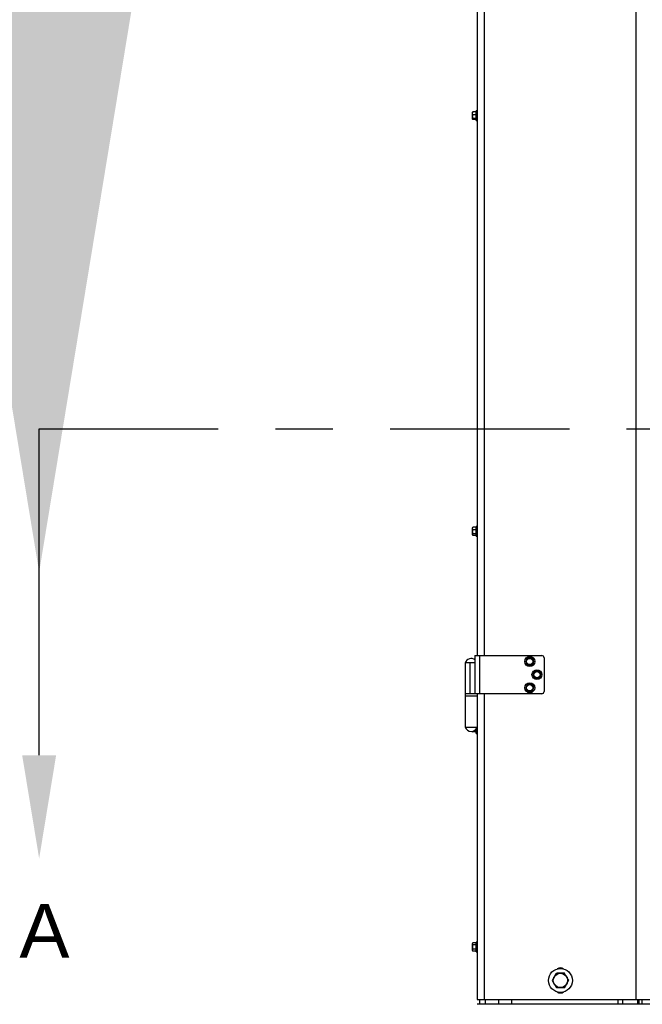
# Model space of a CAD drawing. Header units: inches. Extents: x 170 to 288, y 234 to 248.
# Tile 127 of 256: x 201.19 to 202.28, y 240.14 to 241.86. Entities that reach past the tile are written whole.
import ezdxf
from ezdxf import colors
from ezdxf.entities.mleader import LeaderData, LeaderLine
from ezdxf.math import Vec2, Vec3

# ---------------------------------------------------------------- set-up
doc = ezdxf.new("R2010")
doc.units = ezdxf.units.IN
doc.header["$LTSCALE"] = 0.25
doc.header["$MEASUREMENT"] = 0
doc.linetypes.add('CENTER', pattern=[2, 1.25, -0.25, 0.25, -0.25])
doc.layers.add('SECTION CUTS', color=6, linetype='CENTER')
doc.layers.add('SLIM E GUIDE MOTOR RH', color=7, linetype='Continuous')
doc.styles.add('ARIAL', font='arial.ttf', dxfattribs={"height": 0.09375})
doc.styles.add('ROMANS', font='Romans', dxfattribs={"height": 0.09375})
doc.styles.get("Standard").update_dxf_attribs({"font": 'romans.shx'})
doc.dimstyles.get("Standard").update_dxf_attribs({"dimscale": 60, "dimtxt": 0.0833, "dimasz": 0.0833, "dimexe": 0.0833, "dimexo": 0.04, "dimgap": 0.09, "dimtad": 0, "dimtih": 1, "dimtoh": 1, "dimdec": 4, "dimzin": 1, "dimdsep": 46, "dimlunit": 4, "dimtxsty": 'Standard', "dimcen": 0.09, "dimclrt": 150, "dimadec": 4, "dimazin": 2, "dimtfac": 1, "dimtdec": 0, "dimtofl": 0, "dimtmove": 0, "dimatfit": 3, "dimfxl": 1, "dimtolj": 1, "dimtzin": 0, "dimlwd": -1, "dimlwe": -1, "dimarcsym": 1})

msp = doc.modelspace()

# ---------------------------------------------------------------- linework, layer by layer
at = {"layer": 'SECTION CUTS'}
msp.add_line((201.22562, 241.14327), (207.31019, 241.14327), dxfattribs=at)
at = {"layer": 'SLIM E GUIDE MOTOR RH'}
for p, q in [((202.26662, 244.18111), (202.26662, 240.14778)), ((201.98992, 242.15111), (201.98992, 240.74778)), ((202.00222, 242.15111), (202.00222, 240.74778)), ((201.98205, 241.69593), (201.98192, 241.69569)), ((201.98192, 241.68319), (201.98192, 241.69569)), ((201.98247, 241.69114), (201.98192, 241.69375)), ((201.98247, 241.69637), (201.98215, 241.69587)), ((201.98825, 241.69637), (201.98247, 241.69637)), ((201.98825, 241.69114), (201.98247, 241.69114)), ((201.98992, 241.69811), (201.98825, 241.69811)), ((201.98825, 241.68078), (201.98825, 241.69811)), ((201.98215, 241.68302), (201.98192, 241.68337)), ((201.98192, 241.68319), (201.98205, 241.68296)), ((201.98247, 241.68252), (201.9824, 241.68263)), ((201.98825, 241.68421), (201.98247, 241.68421)), ((201.98825, 241.68252), (201.98247, 241.68252)), ((201.98825, 241.68078), (201.98992, 241.68078)), ((201.9822, 240.97119), (201.98192, 240.97069)), ((201.98192, 240.95819), (201.98192, 240.97069)), ((201.98247, 240.96702), (201.98192, 240.96929)), ((201.98247, 240.97157), (201.98229, 240.97114)), ((201.98825, 240.97157), (201.98247, 240.97157)), ((201.98825, 240.96702), (201.98247, 240.96702)), ((201.98992, 240.97311), (201.98825, 240.97311)), ((201.98825, 240.95578), (201.98825, 240.97311)), ((201.98247, 240.95732), (201.98192, 240.9586)), ((201.98192, 240.95819), (201.9822, 240.9577)), ((201.98825, 240.95989), (201.98247, 240.95989)), ((201.98825, 240.95732), (201.98247, 240.95732)), ((201.98825, 240.95578), (201.98992, 240.95578)), ((201.98595, 240.74778), (201.98595, 240.68111)), ((201.98595, 240.74778), (202.10242, 240.74778)), ((201.99408, 240.74778), (201.99408, 240.68111)), ((202.08236, 240.74454), (202.07906, 240.74308)), ((202.10658, 240.74361), (202.10658, 240.68528)), ((201.96892, 240.73528), (201.96892, 240.62278)), ((201.98595, 240.73528), (201.96892, 240.73528)), ((201.9775, 240.68111), (201.9775, 240.73528)), ((202.07498, 240.73445), (202.07789, 240.73232)), ((202.0808, 240.73019), (202.08411, 240.73164)), ((202.08819, 240.74027), (202.08527, 240.74241)), ((202.08716, 240.7124), (202.08978, 240.70991)), ((202.09577, 240.72146), (202.09231, 240.72044)), ((202.101, 240.71649), (202.09839, 240.71898)), ((202.08436, 240.69819), (202.08078, 240.69773)), ((202.08874, 240.69245), (202.08655, 240.69532)), ((202.0924, 240.70743), (202.09586, 240.70845)), ((202.10242, 240.68111), (201.96892, 240.68111)), ((201.98992, 240.67694), (201.96892, 240.67694)), ((201.98992, 240.68111), (201.98992, 240.14778)), ((202.00222, 240.68111), (202.00222, 240.14778)), ((202.07443, 240.6906), (202.07662, 240.68773)), ((202.07881, 240.68487), (202.08238, 240.68533)), ((201.96892, 240.62278), (201.98992, 240.62278)), ((201.98192, 240.61444), (201.98192, 240.61577)), ((201.98247, 240.61444), (201.98219, 240.61606)), ((201.98825, 240.61444), (201.98247, 240.61444)), ((201.98825, 240.61203), (201.98825, 240.6198)), ((201.98825, 240.61203), (201.98992, 240.61203)), ((201.98247, 240.24666), (201.98192, 240.24569)), ((201.98192, 240.23319), (201.98192, 240.24569)), ((201.98825, 240.24666), (201.98247, 240.24666)), ((201.98992, 240.24811), (201.98825, 240.24811)), ((201.98825, 240.23078), (201.98825, 240.24811)), ((201.98247, 240.24305), (201.98192, 240.24486)), ((201.98247, 240.23223), (201.98192, 240.23403)), ((201.98192, 240.23319), (201.98247, 240.23223)), ((201.98825, 240.24305), (201.98247, 240.24305)), ((201.98825, 240.23584), (201.98247, 240.23584)), ((201.98825, 240.23223), (201.98247, 240.23223)), ((201.98825, 240.23078), (201.98992, 240.23078)), ((201.98992, 240.14778), (202.31167, 240.14778)), ((201.98992, 240.14778), (202.00222, 240.14778)), ((201.99388, 240.14778), (201.99388, 240.13944)), ((202.00352, 240.14778), (202.00352, 240.13944)), ((202.02722, 240.14778), (202.02722, 240.13944)), ((202.05002, 240.13944), (202.05002, 240.14778)), ((202.23505, 240.14778), (202.23505, 240.13944)), ((202.24338, 240.14778), (202.24338, 240.13944)), ((202.26928, 240.14778), (202.26928, 240.13944)), ((202.27196, 240.14778), (202.27196, 240.13944)), ((202.27692, 240.14778), (202.27692, 240.13944)), ((206.56792, 240.13944), (201.98992, 240.13944)), ((202.05002, 240.13944), (201.99388, 240.13944))]:
    msp.add_line(p, q, dxfattribs=at)
for centre, radius in [((202.08158, 240.73736), 0.00867), ((202.08158, 240.73736), 0.00625), ((202.08158, 240.73736), 0.00547), ((202.09408, 240.71444), 0.00867), ((202.09408, 240.71444), 0.00625), ((202.09408, 240.71444), 0.00547), ((202.08158, 240.69153), 0.00867), ((202.08158, 240.69153), 0.00625), ((202.08158, 240.69153), 0.00547), ((202.13505, 240.18111), 0.02083), ((202.13505, 240.18111), 0.0125)]:
    msp.add_circle(centre, radius, dxfattribs=at)
for centre, radius, start, end in [((202.10242, 240.74361), 0.00417, 0, 90), ((201.97942, 240.73136), 0.01121, 54.33608, 159.55566), ((202.10242, 240.68528), 0.00417, 270, 0), ((201.97942, 240.62669), 0.01121, 200.44434, 339.55566), ((202.13505, 240.19361), 0.00938, 54.11402, 125.88598), ((202.13505, 240.16861), 0.00938, 234.11402, 305.88598)]:
    msp.add_arc(centre, radius, start, end, dxfattribs=at)
for points, knots in [([(201.98192, 241.69375), (201.98192, 241.69381), (201.98193, 241.6947), (201.98221, 241.69556), (201.98247, 241.69637)], [0, 0, 0, 0, 0.0702292, 1, 1, 1, 1]), ([(201.98192, 241.68768), (201.98192, 241.68799), (201.98196, 241.68916), (201.98226, 241.6903), (201.98247, 241.69114)], [0, 0, 0, 0, 0.2686253, 1, 1, 1, 1]), ([(201.98247, 241.68421), (201.98239, 241.68451), (201.98206, 241.68563), (201.98198, 241.68681), (201.98192, 241.68768)], [0, 0, 0, 0, 0.2575269, 1, 1, 1, 1]), ([(201.98192, 241.68337), (201.98192, 241.68339), (201.98193, 241.68367), (201.98221, 241.68395), (201.98247, 241.68421)], [0, 0, 0, 0, 0.0702109, 1, 1, 1, 1]), ([(201.98192, 240.96929), (201.98192, 240.96935), (201.98193, 240.97012), (201.98221, 240.97087), (201.98247, 240.97157)], [0, 0, 0, 0, 0.0701783, 1, 1, 1, 1]), ([(201.98192, 240.96345), (201.98192, 240.96378), (201.98196, 240.96498), (201.98226, 240.96616), (201.98247, 240.96702)], [0, 0, 0, 0, 0.2686484, 1, 1, 1, 1]), ([(201.98247, 240.95989), (201.98239, 240.96019), (201.98206, 240.96135), (201.98198, 240.96256), (201.98192, 240.96345)], [0, 0, 0, 0, 0.2575874, 1, 1, 1, 1]), ([(201.98192, 240.9586), (201.98192, 240.95864), (201.98193, 240.95907), (201.98221, 240.95949), (201.98247, 240.95989)], [0, 0, 0, 0, 0.0701982, 1, 1, 1, 1]), ([(202.08527, 240.74241), (202.08521, 240.74246), (202.08422, 240.74317), (202.08326, 240.74388), (202.08236, 240.74454)], [0, 0, 0, 0, 0.0702252, 1, 1, 1, 1]), ([(202.07537, 240.73804), (202.07527, 240.73713), (202.07514, 240.73592), (202.07501, 240.73475), (202.07498, 240.73445)], [0, 0, 0, 0, 0.7424042, 1, 1, 1, 1]), ([(202.07576, 240.74162), (202.07567, 240.74076), (202.07554, 240.73958), (202.07541, 240.73836), (202.07537, 240.73804)], [0, 0, 0, 0, 0.7313696, 1, 1, 1, 1]), ([(202.07906, 240.74308), (202.07898, 240.74304), (202.07787, 240.74255), (202.07677, 240.74207), (202.07576, 240.74162)], [0, 0, 0, 0, 0.0701978, 1, 1, 1, 1]), ([(202.07789, 240.73232), (202.07796, 240.73227), (202.07894, 240.73155), (202.07991, 240.73084), (202.0808, 240.73019)], [0, 0, 0, 0, 0.0701526, 1, 1, 1, 1]), ([(202.08411, 240.73164), (202.08418, 240.73168), (202.0853, 240.73217), (202.08639, 240.73265), (202.08741, 240.7331)], [0, 0, 0, 0, 0.0702416, 1, 1, 1, 1]), ([(202.08741, 240.7331), (202.08744, 240.7334), (202.08757, 240.73457), (202.0877, 240.73578), (202.0878, 240.73669)], [0, 0, 0, 0, 0.2575436, 1, 1, 1, 1]), ([(202.0878, 240.73669), (202.08783, 240.73701), (202.08796, 240.73823), (202.08809, 240.73941), (202.08819, 240.74027)], [0, 0, 0, 0, 0.268628, 1, 1, 1, 1]), ([(202.08801, 240.7159), (202.08779, 240.71502), (202.08751, 240.71383), (202.08723, 240.71269), (202.08716, 240.7124)], [0, 0, 0, 0, 0.7424428, 1, 1, 1, 1]), ([(202.08885, 240.71941), (202.08865, 240.71857), (202.08837, 240.71741), (202.08808, 240.71622), (202.08801, 240.7159)], [0, 0, 0, 0, 0.7313506, 1, 1, 1, 1]), ([(202.09231, 240.72044), (202.09223, 240.72041), (202.09106, 240.72007), (202.08991, 240.71973), (202.08885, 240.71941)], [0, 0, 0, 0, 0.0702047, 1, 1, 1, 1]), ([(202.08978, 240.70991), (202.08984, 240.70985), (202.09073, 240.70901), (202.09159, 240.70819), (202.0924, 240.70743)], [0, 0, 0, 0, 0.0701424, 1, 1, 1, 1]), ([(202.09839, 240.71898), (202.09832, 240.71904), (202.09744, 240.71988), (202.09657, 240.7207), (202.09577, 240.72146)], [0, 0, 0, 0, 0.0701424, 1, 1, 1, 1]), ([(202.09586, 240.70845), (202.09594, 240.70848), (202.09711, 240.70882), (202.09825, 240.70916), (202.09932, 240.70948)], [0, 0, 0, 0, 0.0702567, 1, 1, 1, 1]), ([(202.09932, 240.70948), (202.09939, 240.70977), (202.09966, 240.71091), (202.09995, 240.7121), (202.10016, 240.71298)], [0, 0, 0, 0, 0.2575767, 1, 1, 1, 1]), ([(202.10016, 240.71298), (202.10024, 240.7133), (202.10052, 240.71449), (202.1008, 240.71565), (202.101, 240.71649)], [0, 0, 0, 0, 0.2685667, 1, 1, 1, 1]), ([(202.07581, 240.69393), (202.07547, 240.6931), (202.07499, 240.69197), (202.07454, 240.69088), (202.07443, 240.6906)], [0, 0, 0, 0, 0.7424404, 1, 1, 1, 1]), ([(202.0772, 240.69726), (202.07687, 240.69646), (202.07641, 240.69536), (202.07594, 240.69424), (202.07581, 240.69393)], [0, 0, 0, 0, 0.7313854, 1, 1, 1, 1]), ([(202.08078, 240.69773), (202.0807, 240.69772), (202.07949, 240.69756), (202.0783, 240.69741), (202.0772, 240.69726)], [0, 0, 0, 0, 0.0701998, 1, 1, 1, 1]), ([(202.08655, 240.69532), (202.0865, 240.69539), (202.08576, 240.69636), (202.08503, 240.69731), (202.08436, 240.69819)], [0, 0, 0, 0, 0.0701356, 1, 1, 1, 1]), ([(202.08735, 240.68912), (202.08748, 240.68943), (202.08795, 240.69055), (202.08841, 240.69165), (202.08874, 240.69245)], [0, 0, 0, 0, 0.2686473, 1, 1, 1, 1]), ([(202.07662, 240.68773), (202.07667, 240.68767), (202.07741, 240.6867), (202.07813, 240.68575), (202.07881, 240.68487)], [0, 0, 0, 0, 0.0702519, 1, 1, 1, 1]), ([(202.08238, 240.68533), (202.08247, 240.68534), (202.08368, 240.6855), (202.08486, 240.68565), (202.08596, 240.68579)], [0, 0, 0, 0, 0.0701939, 1, 1, 1, 1]), ([(202.08596, 240.68579), (202.08608, 240.68607), (202.08653, 240.68716), (202.087, 240.68829), (202.08735, 240.68912)], [0, 0, 0, 0, 0.2575596, 1, 1, 1, 1]), ([(201.98192, 240.61444), (201.98198, 240.61444), (201.98206, 240.61444), (201.98239, 240.61444), (201.98247, 240.61444)], [0, 0, 0, 0, 0.7424607, 1, 1, 1, 1]), ([(201.98192, 240.24486), (201.98192, 240.2449), (201.98193, 240.24551), (201.98221, 240.24611), (201.98247, 240.24666)], [0, 0, 0, 0, 0.0701971, 1, 1, 1, 1]), ([(201.98192, 240.23944), (201.98192, 240.23977), (201.98196, 240.24099), (201.98226, 240.24218), (201.98247, 240.24305)], [0, 0, 0, 0, 0.26867283, 1, 1, 1, 1]), ([(201.98247, 240.23584), (201.98239, 240.23614), (201.98206, 240.23732), (201.98198, 240.23854), (201.98192, 240.23944)], [0, 0, 0, 0, 0.2575129, 1, 1, 1, 1]), ([(201.98192, 240.23403), (201.98192, 240.23407), (201.98193, 240.23468), (201.98221, 240.23528), (201.98247, 240.23584)], [0, 0, 0, 0, 0.0702087, 1, 1, 1, 1]), ([(202.12411, 240.18716), (202.12403, 240.18701), (202.1234, 240.18587), (202.12222, 240.18374), (202.12116, 240.18181), (202.12062, 240.18084)], [0, 0, 0, 0, 0.070096, 0.5307786, 1, 1, 1, 1]), ([(202.12062, 240.18084), (202.12154, 240.1793), (202.12277, 240.17727), (202.12403, 240.17517), (202.12434, 240.17466)], [0, 0, 0, 0, 0.75367395, 1, 1, 1, 1]), ([(202.1276, 240.19347), (202.12703, 240.19245), (202.12589, 240.19038), (202.12471, 240.18824), (202.12411, 240.18716)], [0, 0, 0, 0, 0.4954673, 1, 1, 1, 1]), ([(202.13482, 240.19361), (202.13464, 240.19361), (202.13335, 240.19358), (202.13091, 240.19354), (202.12871, 240.19349), (202.1276, 240.19347)], [0, 0, 0, 0, 0.0700924, 0.5307794, 1, 1, 1, 1]), ([(202.14203, 240.19374), (202.14086, 240.19372), (202.13849, 240.19368), (202.13605, 240.19363), (202.13482, 240.19361)], [0, 0, 0, 0, 0.49545869, 1, 1, 1, 1]), ([(202.14576, 240.18756), (202.14545, 240.18808), (202.14419, 240.19017), (202.14296, 240.19221), (202.14203, 240.19374)], [0, 0, 0, 0, 0.2463062, 1, 1, 1, 1]), ([(202.14948, 240.18138), (202.1492, 240.18184), (202.14799, 240.18386), (202.14673, 240.18595), (202.14576, 240.18756)], [0, 0, 0, 0, 0.2293575, 1, 1, 1, 1]), ([(202.14599, 240.17507), (202.14607, 240.17522), (202.1467, 240.17635), (202.14788, 240.17849), (202.14894, 240.18041), (202.14948, 240.18138)], [0, 0, 0, 0, 0.0700709, 0.5307659, 1, 1, 1, 1]), ([(202.12434, 240.17466), (202.12532, 240.17305), (202.12658, 240.17095), (202.12779, 240.16894), (202.12807, 240.16848)], [0, 0, 0, 0, 0.7706508, 1, 1, 1, 1]), ([(202.12807, 240.16848), (202.12924, 240.1685), (202.13161, 240.16854), (202.13405, 240.16859), (202.13528, 240.16861)], [0, 0, 0, 0, 0.49545869, 1, 1, 1, 1]), ([(202.13528, 240.16861), (202.13546, 240.16862), (202.13675, 240.16864), (202.13919, 240.16869), (202.14139, 240.16873), (202.1425, 240.16875)], [0, 0, 0, 0, 0.0700916, 0.5307798, 1, 1, 1, 1]), ([(202.1425, 240.16875), (202.14307, 240.16977), (202.14421, 240.17185), (202.14539, 240.17399), (202.14599, 240.17507)], [0, 0, 0, 0, 0.4954489, 1, 1, 1, 1])]:
    msp.add_open_spline(points, degree=3, knots=knots, dxfattribs=at)

# ---------------------------------------------------------------- texts
at = {"layer": 'SECTION CUTS', "style": 'ARIAL'}
msp.add_text('A', height=0.09375, dxfattribs=at).set_placement((201.19115, 240.22083))

# ---------------------------------------------------------------- leaders
at = {"layer": 'SECTION CUTS'}
msp.add_leader([(201.22562, 240.89327), (201.22562, 241.14327)], dimstyle='Standard', override={"dimtxt": 0.09375, "dimasz": 0.09375, "dimexe": 0.046875, "dimgap": 0.09, "dimtad": 0, "dimtih": 0, "dimtoh": 0, "dimtxsty": 'ROMANS'}, dxfattribs=at)
ml = msp.add_multileader_mtext('Standard', dxfattribs=at)
ml.set_content('', color=256)
ml.set_leader_properties()
ml.build(insert=Vec2(0, 0))
ml.multileader.update_dxf_attribs({"dogleg_length": 0, "arrow_head_size": 0.18})
ctx = ml.context
ctx.base_point, ctx.char_height, ctx.arrow_head_size, ctx.landing_gap_size, ctx.plane_origin = Vec3(201.22562, 241.14327), 0.18, 0.18, 0, Vec3(201.22562, 240.39375)
notes = []
notes.append((ctx, [(0, (1, 1, 0), (201.22562, 241.14327), (1, 0), 0, [(0, [(201.22562, 240.39375)], 0, [])])]))
ctx.mtext.insert, ctx.mtext.flow_direction = Vec3(201.22562, 241.23327), 5
for ctx, leaders in notes:
    for number, flags, end, landing, length, lines in leaders:
        leader = LeaderData()
        leader.index, (leader.has_last_leader_line, leader.has_dogleg_vector, leader.attachment_direction) = number, flags
        leader.last_leader_point, leader.dogleg_vector, leader.dogleg_length = Vec3(end), Vec3(landing), length
        for number, points, colour, breaks in lines:
            line = LeaderLine()
            line.index, line.vertices, line.color, line.breaks = number, Vec3.list(points), colors.encode_raw_color(colour), breaks
            leader.lines.append(line)
        ctx.leaders.append(leader)

doc.saveas('drawing.dxf')
